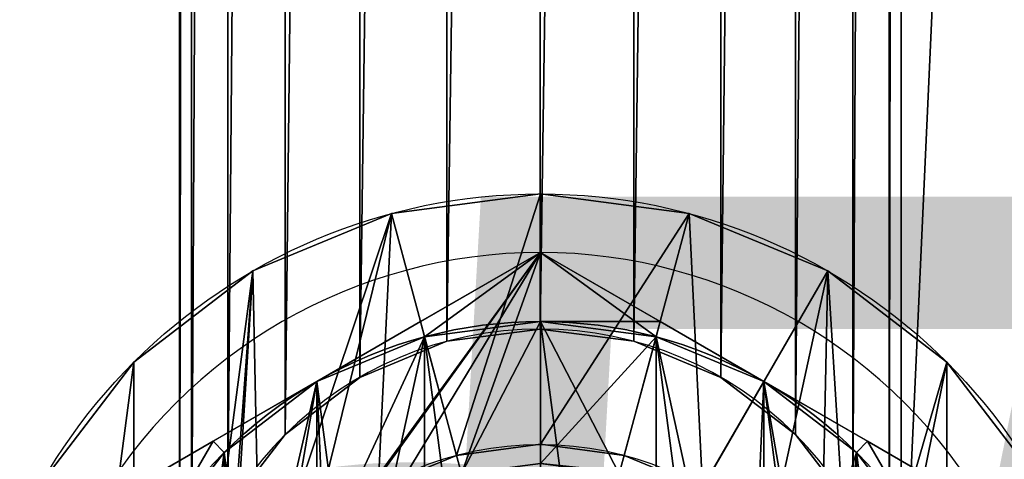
# Model space of a CAD drawing. Extents: x 0 to 706, y 79 to 431.
# Tile 100 of 256: x 228.013 to 229.377, y 241.337 to 241.946. Entities that reach past the tile are written whole.
import ezdxf

# ---------------------------------------------------------------- set-up
doc = ezdxf.new("R2010")
doc.units = 0
doc.header["$MEASUREMENT"] = 0
doc.layers.get('0').update_dxf_attribs({"color": 144, "linetype": 'CONTINUOUS'})
for name, color, linetype in [('BLOC_B_TON', 134, 'CONTINUOUS'), ('POTEAU', 36, 'CONTINUOUS'), ('SOL', 36, 'CONTINUOUS')]:
    doc.layers.add(name, color=color, linetype=linetype)

# ---------------------------------------------------------------- blocks, each defined once
blk = doc.blocks.new('B_TON_24___X_24___X_24___1')
at = {"color": 253}
mesh = blk.add_polyface(dxfattribs=at)
corners = [(23.625, 0.375, 24), (0.375, 23.625, 24), (0.375, 0.375, 24), (23.625, 23.625, 24)]
mesh.append_faces([[corners[k] for k in face] for face in [(0, 1, 2), (1, 0, 3)]], dxfattribs={"vtx0": -1, "color": 253})
mesh = blk.add_polyface()
corners = [(23.625, 23.625), (0.375, 0.375), (0.375, 23.625), (23.625, 0.375)]
mesh.append_faces([[corners[k] for k in face] for face in [(0, 1, 2), (1, 0, 3)]], dxfattribs={"vtx0": -1})
blk = doc.blocks.new('PLAQUE_BASE_12___X_8___X_3')
at = {"color": 251}
for p, q in [((7, 1.5, 0.375), (7, 1.5)), ((6.8706, 1.483, 0.375), (6.8706, 1.483)), ((7.1294, 1.483, 0.375), (7.1294, 1.483)), ((6.75, 1.433, 0.375), (6.75, 1.433)), ((7.25, 1.433, 0.375), (7.25, 1.433)), ((6.6464, 1.3536, 0.375), (6.6464, 1.3536)), ((7.3536, 1.3536, 0.375), (7.3536, 1.3536))]:
    blk.add_line(p, q, dxfattribs=at)
at = {"color": 251, "extrusion": (0, 0, -1)}
for centre in [(-7, 1), (-7, 1, -0.375)]:
    blk.add_circle(centre, 0.5, dxfattribs=at)
at = {"color": 251}
mesh = blk.add_polyface(dxfattribs=at)
corners = [(0, 12), (0.5, 11), (0, 0), (0.517, 11.1294), (0.567, 11.25), (0.6464, 11.3536), (0.75, 11.433), (0.8706, 11.483), (1, 11.5), (8, 12), (1.1294, 11.483), (1.25, 11.433), (1.3536, 11.3536), (1.433, 11.25), (1.483, 11.1294), (1.5, 11), (6.75, 11.433), (6.6464, 11.3536), (6.567, 11.25), (1.5, 1), (6.517, 11.1294), (6.5, 11), (6.8706, 11.483), (7, 11.5), (7.1294, 11.483), (7.25, 11.433), (7.3536, 11.3536), (7.433, 11.25), (7.483, 11.1294), (7.5, 11), (7.5, 1), (1, 0.5), (8, 0), (0.8706, 0.517), (0.75, 0.567), (0.6464, 0.6464), (0.567, 0.75), (0.517, 0.8706), (0.5, 1), (1.1294, 0.517), (1.25, 0.567), (1.3536, 0.6464), (1.433, 0.75), (1.483, 0.8706), (6.75, 0.567), (6.6464, 0.6464), (6.567, 0.75), (6.517, 0.8706), (6.5, 1), (6.8706, 0.517), (7, 0.5), (7.1294, 0.517), (7.25, 0.567), (7.3536, 0.6464), (7.433, 0.75), (7.483, 0.8706), (6.517, 10.8706), (6.517, 1.1294), (6.567, 10.75), (6.567, 1.25), (6.6464, 10.6464), (6.6464, 1.3536), (6.75, 10.567), (6.75, 1.433), (6.8706, 10.517), (6.8706, 1.483), (7, 10.5), (7, 1.5), (7.1294, 10.517), (7.1294, 1.483), (7.25, 10.567), (7.25, 1.433), (7.3536, 10.6464), (7.3536, 1.3536), (7.433, 10.75), (7.433, 1.25), (7.483, 10.8706), (7.483, 1.1294), (0.517, 10.8706), (0.517, 1.1294), (0.567, 10.75), (0.567, 1.25), (0.6464, 10.6464), (0.6464, 1.3536), (0.75, 10.567), (0.75, 1.433), (0.8706, 10.517), (0.8706, 1.483), (1, 10.5), (1, 1.5), (1.1294, 10.517), (1.1294, 1.483), (1.25, 10.567), (1.25, 1.433), (1.3536, 10.6464), (1.3536, 1.3536), (1.433, 10.75), (1.433, 1.25), (1.483, 10.8706), (1.483, 1.1294)]
mesh.append_faces([[corners[k] for k in face] for face in [(0, 1, 2), (1, 0, 3), (3, 0, 4), (4, 0, 5), (5, 0, 6), (6, 0, 7), (7, 0, 8), (8, 9, 10), (10, 9, 11), (11, 9, 12), (12, 9, 13), (13, 9, 14), (14, 9, 15), (16, 9, 22), (22, 9, 23), (23, 9, 24), (24, 9, 25), (25, 9, 26), (26, 9, 27), (27, 9, 28), (28, 9, 29), (2, 31, 32), (31, 2, 33), (33, 2, 34), (34, 2, 35), (35, 2, 36), (36, 2, 37), (37, 2, 38), (44, 19, 45), (45, 19, 46), (46, 19, 47), (47, 19, 48), (32, 30, 9), (56, 48, 21), (48, 56, 57), (57, 58, 59), (59, 60, 61), (61, 62, 63), (63, 64, 65), (65, 66, 67), (67, 68, 69), (69, 70, 71), (71, 72, 73), (73, 74, 75), (75, 76, 77), (77, 29, 30), (78, 38, 1), (38, 78, 79), (79, 80, 81), (81, 82, 83), (83, 84, 85), (85, 86, 87), (87, 88, 89), (89, 90, 91), (91, 92, 93), (93, 94, 95), (95, 96, 97), (97, 98, 99), (99, 15, 19)]], dxfattribs={"vtx0": -1, "vtx1": -1, "color": 251})
mesh.append_faces([[corners[k] for k in face] for face in [(15, 9, 16), (15, 18, 19), (29, 9, 30), (38, 2, 1), (32, 19, 44), (48, 19, 21)]], dxfattribs={"vtx0": -1, "vtx1": -1, "vtx2": -1, "color": 251})
mesh.append_faces([[corners[k] for k in face] for face in [(8, 0, 9), (15, 16, 17), (15, 17, 18), (19, 18, 20), (19, 20, 21), (32, 31, 39), (32, 39, 40), (32, 40, 41), (32, 41, 42), (32, 42, 43), (32, 43, 19), (32, 44, 49), (32, 49, 50), (32, 50, 51), (32, 51, 52), (32, 52, 53), (32, 53, 54), (32, 54, 55), (32, 55, 30), (57, 56, 58), (59, 58, 60), (61, 60, 62), (63, 62, 64), (65, 64, 66), (67, 66, 68), (69, 68, 70), (71, 70, 72), (73, 72, 74), (75, 74, 76), (77, 76, 29), (79, 78, 80), (81, 80, 82), (83, 82, 84), (85, 84, 86), (87, 86, 88), (89, 88, 90), (91, 90, 92), (93, 92, 94), (95, 94, 96), (97, 96, 98), (99, 98, 15)]], dxfattribs={"vtx0": -1, "vtx2": -1, "color": 251})
mesh = blk.add_polyface(dxfattribs=at)
corners = [(0.5, 1, 0.375), (0.517, 10.8706, 0.375), (0.5, 11, 0.375), (0.517, 1.1294, 0.375), (0.567, 10.75, 0.375), (0.567, 1.25, 0.375), (0.6464, 10.6464, 0.375), (0.6464, 1.3536, 0.375), (0.75, 10.567, 0.375), (0.75, 1.433, 0.375), (0.8706, 10.517, 0.375), (0.8706, 1.483, 0.375), (1, 10.5, 0.375), (1, 1.5, 0.375), (1.1294, 10.517, 0.375), (1.1294, 1.483, 0.375), (1.25, 10.567, 0.375), (1.25, 1.433, 0.375), (1.3536, 10.6464, 0.375), (1.3536, 1.3536, 0.375), (1.433, 10.75, 0.375), (1.433, 1.25, 0.375), (1.483, 10.8706, 0.375), (1.483, 1.1294, 0.375), (1.5, 11, 0.375), (1.5, 1, 0.375), (6.5, 1, 0.375), (6.517, 10.8706, 0.375), (6.5, 11, 0.375), (6.517, 1.1294, 0.375), (6.567, 10.75, 0.375), (6.567, 1.25, 0.375), (6.6464, 10.6464, 0.375), (6.6464, 1.3536, 0.375), (6.75, 10.567, 0.375), (6.75, 1.433, 0.375), (6.8706, 10.517, 0.375), (6.8706, 1.483, 0.375), (7, 10.5, 0.375), (7, 1.5, 0.375), (7.1294, 10.517, 0.375), (7.1294, 1.483, 0.375), (7.25, 10.567, 0.375), (7.25, 1.433, 0.375), (7.3536, 10.6464, 0.375), (7.3536, 1.3536, 0.375), (7.433, 10.75, 0.375), (7.433, 1.25, 0.375), (7.483, 10.8706, 0.375), (7.483, 1.1294, 0.375), (7.5, 11, 0.375), (7.5, 1, 0.375), (0, 0, 0.375), (0, 12, 0.375), (0.517, 0.8706, 0.375), (0.567, 0.75, 0.375), (0.6464, 0.6464, 0.375), (0.75, 0.567, 0.375), (0.8706, 0.517, 0.375), (1, 0.5, 0.375), (8, 0, 0.375), (1.1294, 0.517, 0.375), (1.25, 0.567, 0.375), (1.3536, 0.6464, 0.375), (1.433, 0.75, 0.375), (1.483, 0.8706, 0.375), (6.75, 0.567, 0.375), (6.6464, 0.6464, 0.375), (6.567, 0.75, 0.375), (6.517, 0.8706, 0.375), (6.8706, 0.517, 0.375), (7, 0.5, 0.375), (7.1294, 0.517, 0.375), (7.25, 0.567, 0.375), (7.3536, 0.6464, 0.375), (7.433, 0.75, 0.375), (7.483, 0.8706, 0.375), (1, 11.5, 0.375), (8, 12, 0.375), (0.8706, 11.483, 0.375), (0.75, 11.433, 0.375), (0.6464, 11.3536, 0.375), (0.567, 11.25, 0.375), (0.517, 11.1294, 0.375), (1.1294, 11.483, 0.375), (1.25, 11.433, 0.375), (1.3536, 11.3536, 0.375), (1.433, 11.25, 0.375), (1.483, 11.1294, 0.375), (6.75, 11.433, 0.375), (6.6464, 11.3536, 0.375), (6.567, 11.25, 0.375), (6.517, 11.1294, 0.375), (6.8706, 11.483, 0.375), (7, 11.5, 0.375), (7.1294, 11.483, 0.375), (7.25, 11.433, 0.375), (7.3536, 11.3536, 0.375), (7.433, 11.25, 0.375), (7.483, 11.1294, 0.375), (8, 6, 0.375)]
mesh.append_faces([[corners[k] for k in face] for face in [(78, 60, 100)]], dxfattribs={"vtx0": -1, "color": 251})
mesh.append_faces([[corners[k] for k in face] for face in [(1, 3, 4), (4, 5, 6), (6, 7, 8), (8, 9, 10), (10, 11, 12), (12, 13, 14), (14, 15, 16), (16, 17, 18), (18, 19, 20), (20, 21, 22), (22, 23, 24), (27, 29, 30), (30, 31, 32), (32, 33, 34), (34, 35, 36), (36, 37, 38), (38, 39, 40), (40, 41, 42), (42, 43, 44), (44, 45, 46), (46, 47, 48), (48, 49, 50), (52, 0, 53), (0, 52, 54), (54, 52, 55), (55, 52, 56), (56, 52, 57), (57, 52, 58), (58, 52, 59), (59, 60, 61), (61, 60, 62), (62, 60, 63), (63, 60, 64), (64, 60, 65), (65, 60, 25), (66, 60, 70), (70, 60, 71), (71, 60, 72), (72, 60, 73), (73, 60, 74), (74, 60, 75), (75, 60, 76), (76, 60, 51), (53, 77, 78), (77, 53, 79), (79, 53, 80), (80, 53, 81), (81, 53, 82), (82, 53, 83), (83, 53, 2), (89, 24, 90), (90, 24, 91), (91, 25, 92), (92, 25, 28)]], dxfattribs={"vtx0": -1, "vtx1": -1, "color": 251})
mesh.append_faces([[corners[k] for k in face] for face in [(53, 0, 2), (25, 60, 66), (25, 26, 28), (78, 24, 89), (91, 24, 25), (78, 50, 51), (78, 51, 60)]], dxfattribs={"vtx0": -1, "vtx1": -1, "vtx2": -1, "color": 251})
mesh.append_faces([[corners[k] for k in face] for face in [(0, 1, 2), (1, 0, 3), (4, 3, 5), (6, 5, 7), (8, 7, 9), (10, 9, 11), (12, 11, 13), (14, 13, 15), (16, 15, 17), (18, 17, 19), (20, 19, 21), (22, 21, 23), (24, 23, 25), (26, 27, 28), (27, 26, 29), (30, 29, 31), (32, 31, 33), (34, 33, 35), (36, 35, 37), (38, 37, 39), (40, 39, 41), (42, 41, 43), (44, 43, 45), (46, 45, 47), (48, 47, 49), (50, 49, 51), (59, 52, 60), (25, 66, 67), (25, 67, 68), (25, 68, 69), (25, 69, 26), (78, 77, 84), (78, 84, 85), (78, 85, 86), (78, 86, 87), (78, 87, 88), (78, 88, 24), (78, 89, 93), (78, 93, 94), (78, 94, 95), (78, 95, 96), (78, 96, 97), (78, 97, 98), (78, 98, 99), (78, 99, 50)]], dxfattribs={"vtx0": -1, "vtx2": -1, "color": 251})
mesh = blk.add_polyface(dxfattribs=at)
corners = [(7, 1.5, 0.375), (6.8706, 1.483), (7, 1.5), (6.8706, 1.483, 0.375)]
mesh.append_faces([[corners[k] for k in face] for face in [(0, 1, 2), (1, 0, 3)]], dxfattribs={"vtx0": -1, "color": 251})
mesh = blk.add_polyface(dxfattribs=at)
corners = [(7.1294, 1.483, 0.375), (7, 1.5), (7.1294, 1.483), (7, 1.5, 0.375)]
mesh.append_faces([[corners[k] for k in face] for face in [(0, 1, 2), (1, 0, 3)]], dxfattribs={"vtx0": -1, "color": 251})
mesh = blk.add_polyface(dxfattribs=at)
corners = [(6.8706, 1.483, 0.375), (6.75, 1.433), (6.8706, 1.483), (6.75, 1.433, 0.375)]
mesh.append_faces([[corners[k] for k in face] for face in [(0, 1, 2), (1, 0, 3)]], dxfattribs={"vtx0": -1, "color": 251})
mesh = blk.add_polyface(dxfattribs=at)
corners = [(7.25, 1.433, 0.375), (7.1294, 1.483), (7.25, 1.433), (7.1294, 1.483, 0.375)]
mesh.append_faces([[corners[k] for k in face] for face in [(0, 1, 2), (1, 0, 3)]], dxfattribs={"vtx0": -1, "color": 251})
mesh = blk.add_polyface(dxfattribs=at)
corners = [(6.75, 1.433, 0.375), (6.6464, 1.3536), (6.75, 1.433), (6.6464, 1.3536, 0.375)]
mesh.append_faces([[corners[k] for k in face] for face in [(0, 1, 2), (1, 0, 3)]], dxfattribs={"vtx0": -1, "color": 251})
mesh = blk.add_polyface(dxfattribs=at)
corners = [(7.3536, 1.3536, 0.375), (7.25, 1.433), (7.3536, 1.3536), (7.25, 1.433, 0.375)]
mesh.append_faces([[corners[k] for k in face] for face in [(0, 1, 2), (1, 0, 3)]], dxfattribs={"vtx0": -1, "color": 251})
mesh = blk.add_polyface(dxfattribs=at)
corners = [(6.6464, 1.3536), (6.567, 1.25, 0.375), (6.567, 1.25), (6.6464, 1.3536, 0.375)]
mesh.append_faces([[corners[k] for k in face] for face in [(0, 1, 2), (1, 0, 3)]], dxfattribs={"vtx0": -1, "color": 251})
mesh = blk.add_polyface(dxfattribs=at)
corners = [(7.3536, 1.3536, 0.375), (7.433, 1.25), (7.433, 1.25, 0.375), (7.3536, 1.3536)]
mesh.append_faces([[corners[k] for k in face] for face in [(0, 1, 2), (1, 0, 3)]], dxfattribs={"vtx0": -1, "color": 251})
blk = doc.blocks.new('GROUP_30')
at = {"color": 253}
for p, q in [((0.53125, 1.00228), (0.53125, 1.00228, 0.09375)), ((0.40934, 0.98623), (0.40934, 0.98623, 0.09375)), ((0.65316, 0.98623), (0.65316, 0.98623, 0.09375)), ((0.29573, 0.93917), (0.29573, 0.93917, 0.09375)), ((0.76677, 0.93917), (0.76677, 0.93917, 0.09375)), ((0.19818, 0.86432), (0.19818, 0.86432, 0.09375)), ((0.86432, 0.86432), (0.86432, 0.86432, 0.09375)), ((0.53125, 0.79688, 0.09375), (0.53125, 0.79688)), ((0.4625, 0.78782, 0.09375), (0.4625, 0.78782)), ((0.6, 0.78782, 0.09375), (0.6, 0.78782))]:
    blk.add_line(p, q, dxfattribs=at)
for centre, radius in [((0.53125, 0.53125), 0.47103), ((0.53125, 0.53125, 0.09375), 0.47103), ((0.53125, 0.53125, 0.09375), 0.26562), ((0.53125, 0.53125), 0.26562)]:
    blk.add_circle(centre, radius, dxfattribs=at)
mesh = blk.add_polyface(dxfattribs=at)
corners = [(0.07627, 0.65316), (0.07627, 0.40934), (0.06022, 0.53125), (0.12333, 0.76677), (0.12333, 0.29573), (0.19818, 0.86432), (0.19818, 0.19818), (0.29573, 0.93917), (0.26562, 0.53125), (0.27468, 0.6), (0.30121, 0.66406), (0.40934, 0.98623), (0.34342, 0.71908), (0.39844, 0.76129), (0.4625, 0.78782), (0.53125, 1.00228), (0.53125, 0.79688), (0.65316, 0.98623), (0.6, 0.78782), (0.66406, 0.76129), (0.76677, 0.93917), (0.71908, 0.71908), (0.76129, 0.66406), (0.78782, 0.6), (0.86432, 0.86432), (0.79688, 0.53125), (0.29573, 0.12333), (0.27468, 0.4625), (0.30121, 0.39844), (0.40934, 0.07627), (0.34342, 0.34342), (0.39844, 0.30121), (0.4625, 0.27468), (0.53125, 0.06022), (0.53125, 0.26562), (0.65316, 0.07627), (0.6, 0.27468), (0.66406, 0.30121), (0.76677, 0.12333), (0.71908, 0.34342), (0.76129, 0.39844), (0.78782, 0.4625), (0.86432, 0.19818), (0.93917, 0.76677), (0.93917, 0.29573), (0.98623, 0.65316), (0.98623, 0.40934), (1.00228, 0.53125)]
mesh.append_faces([[corners[k] for k in face] for face in [(0, 1, 2), (46, 45, 47)]], dxfattribs={"vtx0": -1, "color": 253})
mesh.append_faces([[corners[k] for k in face] for face in [(1, 3, 4), (4, 5, 6), (8, 7, 9), (9, 7, 10), (10, 11, 12), (12, 11, 13), (13, 11, 14), (14, 15, 16), (16, 17, 18), (18, 17, 19), (19, 20, 21), (21, 20, 22), (22, 20, 23), (23, 24, 25), (26, 28, 29), (29, 32, 33), (33, 34, 35), (35, 37, 38), (38, 41, 42), (42, 43, 44), (44, 45, 46)]], dxfattribs={"vtx0": -1, "vtx1": -1, "color": 253})
mesh.append_faces([[corners[k] for k in face] for face in [(6, 7, 8), (42, 25, 24)]], dxfattribs={"vtx0": -1, "vtx1": -1, "vtx2": -1, "color": 253})
mesh.append_faces([[corners[k] for k in face] for face in [(1, 0, 3), (4, 3, 5), (6, 5, 7), (10, 7, 11), (14, 11, 15), (16, 15, 17), (19, 17, 20), (23, 20, 24), (8, 26, 6), (26, 8, 27), (26, 27, 28), (29, 28, 30), (29, 30, 31), (29, 31, 32), (33, 32, 34), (35, 34, 36), (35, 36, 37), (38, 37, 39), (38, 39, 40), (38, 40, 41), (42, 41, 25), (42, 24, 43), (44, 43, 45)]], dxfattribs={"vtx0": -1, "vtx2": -1, "color": 253})
mesh = blk.add_polyface(dxfattribs=at)
corners = [(0.40934, 0.98623, 0.09375), (0.53125, 1.00228), (0.40934, 0.98623), (0.53125, 1.00228, 0.09375)]
mesh.append_faces([[corners[k] for k in face] for face in [(0, 1, 2), (1, 0, 3)]], dxfattribs={"vtx0": -1, "color": 253})
mesh = blk.add_polyface(dxfattribs=at)
corners = [(0.53125, 1.00228, 0.09375), (0.65316, 0.98623), (0.53125, 1.00228), (0.65316, 0.98623, 0.09375)]
mesh.append_faces([[corners[k] for k in face] for face in [(0, 1, 2), (1, 0, 3)]], dxfattribs={"vtx0": -1, "color": 253})
mesh = blk.add_polyface(dxfattribs=at)
corners = [(0.29573, 0.93917, 0.09375), (0.40934, 0.98623), (0.29573, 0.93917), (0.40934, 0.98623, 0.09375)]
mesh.append_faces([[corners[k] for k in face] for face in [(0, 1, 2), (1, 0, 3)]], dxfattribs={"vtx0": -1, "color": 253})
mesh = blk.add_polyface(dxfattribs=at)
corners = [(0.65316, 0.98623, 0.09375), (0.76677, 0.93917), (0.65316, 0.98623), (0.76677, 0.93917, 0.09375)]
mesh.append_faces([[corners[k] for k in face] for face in [(0, 1, 2), (1, 0, 3)]], dxfattribs={"vtx0": -1, "color": 253})
mesh = blk.add_polyface(dxfattribs=at)
corners = [(0.19818, 0.86432, 0.09375), (0.29573, 0.93917), (0.19818, 0.86432), (0.29573, 0.93917, 0.09375)]
mesh.append_faces([[corners[k] for k in face] for face in [(0, 1, 2), (1, 0, 3)]], dxfattribs={"vtx0": -1, "color": 253})
mesh = blk.add_polyface(dxfattribs=at)
corners = [(0.76677, 0.93917, 0.09375), (0.86432, 0.86432), (0.76677, 0.93917), (0.86432, 0.86432, 0.09375)]
mesh.append_faces([[corners[k] for k in face] for face in [(0, 1, 2), (1, 0, 3)]], dxfattribs={"vtx0": -1, "color": 253})
mesh = blk.add_polyface(dxfattribs=at)
corners = [(0.19818, 0.86432, 0.09375), (0.12333, 0.76677), (0.12333, 0.76677, 0.09375), (0.19818, 0.86432)]
mesh.append_faces([[corners[k] for k in face] for face in [(0, 1, 2), (1, 0, 3)]], dxfattribs={"vtx0": -1, "color": 253})
mesh = blk.add_polyface(dxfattribs=at)
corners = [(0.86432, 0.86432), (0.93917, 0.76677, 0.09375), (0.93917, 0.76677), (0.86432, 0.86432, 0.09375)]
mesh.append_faces([[corners[k] for k in face] for face in [(0, 1, 2), (1, 0, 3)]], dxfattribs={"vtx0": -1, "color": 253})
mesh = blk.add_polyface(dxfattribs=at)
corners = [(0.53125, 0.79688, 0.09375), (0.4625, 0.78782), (0.53125, 0.79688), (0.4625, 0.78782, 0.09375)]
mesh.append_faces([[corners[k] for k in face] for face in [(0, 1, 2), (1, 0, 3)]], dxfattribs={"vtx0": -1, "color": 253})
mesh = blk.add_polyface(dxfattribs=at)
corners = [(0.6, 0.78782, 0.09375), (0.53125, 0.79688), (0.6, 0.78782), (0.53125, 0.79688, 0.09375)]
mesh.append_faces([[corners[k] for k in face] for face in [(0, 1, 2), (1, 0, 3)]], dxfattribs={"vtx0": -1, "color": 253})
mesh = blk.add_polyface(dxfattribs=at)
corners = [(0.4625, 0.78782, 0.09375), (0.39844, 0.76129), (0.4625, 0.78782), (0.39844, 0.76129, 0.09375)]
mesh.append_faces([[corners[k] for k in face] for face in [(0, 1, 2), (1, 0, 3)]], dxfattribs={"vtx0": -1, "color": 253})
mesh = blk.add_polyface(dxfattribs=at)
corners = [(0.66406, 0.76129, 0.09375), (0.6, 0.78782), (0.66406, 0.76129), (0.6, 0.78782, 0.09375)]
mesh.append_faces([[corners[k] for k in face] for face in [(0, 1, 2), (1, 0, 3)]], dxfattribs={"vtx0": -1, "color": 253})
blk = doc.blocks.new('GROUP_29')
at = {"color": 253}
for p, q in [((0.36633, 0.846, 1.56103), (0.26817, 0.78933, 1.58629)), ((0.36633, 0.78933, 1.59375), (0.36633, 0.846, 1.56103)), ((0.36633, 0.846, 1.25), (0.36633, 0.846, 1.56103)), ((0.36633, 0.846, 1.56103), (0.46449, 0.78933, 1.58629)), ((0.18316, 0.74025, 1.59375), (0.26817, 0.78933, 1.58629)), ((0.27152, 0.77685, 1.59375), (0.26817, 0.78933, 1.58629)), ((0.46114, 0.77685, 1.59375), (0.46449, 0.78933, 1.58629)), ((0.46449, 0.78933, 1.58629), (0.54949, 0.74025, 1.59375)), ((0.18316, 0.74025, 1.59375), (0.09816, 0.69117, 1.58629)), ((0.54949, 0.74025, 1.59375), (0.6345, 0.69117, 1.58629)), ((0, 0.6345, 1.56103), (0.09816, 0.69117, 1.58629)), ((0.1073, 0.68203, 1.59375), (0.09816, 0.69117, 1.58629)), ((0.62536, 0.68203, 1.59375), (0.6345, 0.69117, 1.58629)), ((0.6345, 0.69117, 1.58629), (0.73266, 0.6345, 1.56103))]:
    blk.add_line(p, q, dxfattribs=at)
for start, end in [(90, 150), (30, 90)]:
    blk.add_arc((0.36633, 0.423, 1.25), 0.423, start, end, dxfattribs=at)
at = {"color": 253, "extrusion": (0, 0, -1)}
for start, end in [(60, 120), (0, 60), (120, 180)]:
    blk.add_arc((-0.36633, 0.423, -1.59375), 0.36633, start, end, dxfattribs=at)
at = {"color": 253}
mesh = blk.add_polyface(dxfattribs=at)
corners = [(0, 0.6345, 1.25), (0.14982, 0.548, 1.25), (0, 0.2115, 1.25), (0.36633, 0.846, 1.25), (0.12485, 0.4877, 1.25), (0.11633, 0.423, 1.25), (0.18955, 0.59978, 1.25), (0.24133, 0.63951, 1.25), (0.30162, 0.66448, 1.25), (0.36633, 0.673, 1.25), (0.73266, 0.6345, 1.25), (0.43103, 0.66448, 1.25), (0.49133, 0.63951, 1.25), (0.54311, 0.59978, 1.25), (0.58284, 0.548, 1.25), (0.60781, 0.4877, 1.25), (0.61633, 0.423, 1.25), (0.14982, 0.298, 1.25), (0.36633, 0, 1.25), (0.12485, 0.3583, 1.25), (0.18955, 0.24622, 1.25), (0.24133, 0.20649, 1.25), (0.30162, 0.18152, 1.25), (0.36633, 0.173, 1.25), (0.43103, 0.18152, 1.25), (0.73266, 0.2115, 1.25), (0.49133, 0.20649, 1.25), (0.54311, 0.24622, 1.25), (0.58284, 0.298, 1.25), (0.60781, 0.3583, 1.25)]
mesh.append_faces([[corners[k] for k in face] for face in [(0, 1, 2), (1, 3, 6), (6, 3, 7), (7, 3, 8), (8, 3, 9), (9, 10, 11), (11, 10, 12), (12, 10, 13), (13, 10, 14), (14, 10, 15), (15, 10, 16), (2, 17, 18), (17, 2, 19), (19, 2, 5), (18, 24, 25), (25, 16, 10)]], dxfattribs={"vtx0": -1, "vtx1": -1, "color": 253})
mesh.append_faces([[corners[k] for k in face] for face in [(1, 0, 3), (2, 1, 4), (2, 4, 5), (9, 3, 10), (18, 17, 20), (18, 20, 21), (18, 21, 22), (18, 22, 23), (18, 23, 24), (25, 24, 26), (25, 26, 27), (25, 27, 28), (25, 28, 29), (25, 29, 16)]], dxfattribs={"vtx0": -1, "vtx2": -1, "color": 253})
mesh = blk.add_polyface(dxfattribs=at)
corners = [(0, 0.6345, 1.56103), (0.36633, 0.846, 1.25), (0, 0.6345, 1.25), (0.36633, 0.846, 1.56103), (0.09816, 0.69117, 1.58629), (0.26817, 0.78933, 1.58629), (0.18316, 0.74025, 1.59375)]
mesh.append_faces([[corners[k] for k in face] for face in [(0, 1, 2), (5, 4, 6)]], dxfattribs={"vtx0": -1, "color": 253})
mesh.append_faces([[corners[k] for k in face] for face in [(1, 0, 3), (3, 4, 5)]], dxfattribs={"vtx0": -1, "vtx1": -1, "color": 253})
mesh.append_faces([[corners[k] for k in face] for face in [(3, 0, 4)]], dxfattribs={"vtx0": -1, "vtx2": -1, "color": 253})
mesh = blk.add_polyface(dxfattribs=at)
corners = [(0.27152, 0.77685, 1.59375), (0.36633, 0.846, 1.56103), (0.26817, 0.78933, 1.58629), (0.36633, 0.78933, 1.59375)]
mesh.append_faces([[corners[k] for k in face] for face in [(0, 1, 2), (1, 0, 3)]], dxfattribs={"vtx0": -1, "color": 253})
mesh = blk.add_polyface(dxfattribs=at)
corners = [(0.46114, 0.77685, 1.59375), (0.36633, 0.846, 1.56103), (0.36633, 0.78933, 1.59375), (0.46449, 0.78933, 1.58629)]
mesh.append_faces([[corners[k] for k in face] for face in [(0, 1, 2), (1, 0, 3)]], dxfattribs={"vtx0": -1, "color": 253})
mesh = blk.add_polyface(dxfattribs=at)
corners = [(0.36633, 0.846, 1.56103), (0.73266, 0.6345, 1.25), (0.36633, 0.846, 1.25), (0.73266, 0.6345, 1.56103), (0.46449, 0.78933, 1.58629), (0.6345, 0.69117, 1.58629), (0.54949, 0.74025, 1.59375)]
mesh.append_faces([[corners[k] for k in face] for face in [(0, 1, 2), (5, 4, 6)]], dxfattribs={"vtx0": -1, "color": 253})
mesh.append_faces([[corners[k] for k in face] for face in [(1, 0, 3), (3, 4, 5)]], dxfattribs={"vtx0": -1, "vtx1": -1, "color": 253})
mesh.append_faces([[corners[k] for k in face] for face in [(3, 0, 4)]], dxfattribs={"vtx0": -1, "vtx2": -1, "color": 253})
mesh = blk.add_polyface(dxfattribs=at)
corners = [(0.01248, 0.32819, 1.59375), (0.01248, 0.51781, 1.59375), (0, 0.423, 1.59375), (0.04908, 0.23984, 1.59375), (0.04908, 0.60616, 1.59375), (0.1073, 0.16397, 1.59375), (0.1073, 0.68203, 1.59375), (0.18316, 0.10575, 1.59375), (0.18316, 0.74025, 1.59375), (0.27152, 0.06915, 1.59375), (0.27152, 0.77685, 1.59375), (0.36633, 0.05667, 1.59375), (0.36633, 0.78933, 1.59375), (0.46114, 0.06915, 1.59375), (0.46114, 0.77685, 1.59375), (0.54949, 0.10575, 1.59375), (0.54949, 0.74025, 1.59375), (0.62536, 0.16397, 1.59375), (0.62536, 0.68203, 1.59375), (0.68358, 0.23984, 1.59375), (0.68358, 0.60616, 1.59375), (0.72018, 0.32819, 1.59375), (0.72018, 0.51781, 1.59375), (0.73266, 0.423, 1.59375)]
mesh.append_faces([[corners[k] for k in face] for face in [(0, 1, 2), (22, 21, 23)]], dxfattribs={"vtx0": -1, "color": 253})
mesh.append_faces([[corners[k] for k in face] for face in [(1, 3, 4), (4, 5, 6), (6, 7, 8), (8, 9, 10), (10, 11, 12), (12, 13, 14), (14, 15, 16), (16, 17, 18), (18, 19, 20), (20, 21, 22)]], dxfattribs={"vtx0": -1, "vtx1": -1, "color": 253})
mesh.append_faces([[corners[k] for k in face] for face in [(1, 0, 3), (4, 3, 5), (6, 5, 7), (8, 7, 9), (10, 9, 11), (12, 11, 13), (14, 13, 15), (16, 15, 17), (18, 17, 19), (20, 19, 21)]], dxfattribs={"vtx0": -1, "vtx2": -1, "color": 253})
mesh = blk.add_polyface(dxfattribs=at)
corners = [(0.27152, 0.77685, 1.59375), (0.26817, 0.78933, 1.58629), (0.18316, 0.74025, 1.59375)]
mesh.append_faces([[corners[k] for k in face] for face in [(0, 1, 2)]], dxfattribs={"color": 253})
mesh = blk.add_polyface(dxfattribs=at)
corners = [(0.54949, 0.74025, 1.59375), (0.46449, 0.78933, 1.58629), (0.46114, 0.77685, 1.59375)]
mesh.append_faces([[corners[k] for k in face] for face in [(0, 1, 2)]], dxfattribs={"color": 253})
mesh = blk.add_polyface(dxfattribs=at)
corners = [(0.18316, 0.74025, 1.59375), (0.09816, 0.69117, 1.58629), (0.1073, 0.68203, 1.59375)]
mesh.append_faces([[corners[k] for k in face] for face in [(0, 1, 2)]], dxfattribs={"color": 253})
mesh = blk.add_polyface(dxfattribs=at)
corners = [(0.6345, 0.69117, 1.58629), (0.54949, 0.74025, 1.59375), (0.62536, 0.68203, 1.59375)]
mesh.append_faces([[corners[k] for k in face] for face in [(0, 1, 2)]], dxfattribs={"color": 253})
mesh = blk.add_polyface(dxfattribs=at)
corners = [(0.04908, 0.60616, 1.59375), (0.09816, 0.69117, 1.58629), (0, 0.6345, 1.56103), (0.1073, 0.68203, 1.59375)]
mesh.append_faces([[corners[k] for k in face] for face in [(0, 1, 2), (1, 0, 3)]], dxfattribs={"vtx0": -1, "color": 253})
mesh = blk.add_polyface(dxfattribs=at)
corners = [(0.68358, 0.60616, 1.59375), (0.6345, 0.69117, 1.58629), (0.62536, 0.68203, 1.59375), (0.73266, 0.6345, 1.56103)]
mesh.append_faces([[corners[k] for k in face] for face in [(0, 1, 2), (1, 0, 3)]], dxfattribs={"vtx0": -1, "color": 253})
blk = doc.blocks.new('GROUP_31')
at = {"color": 253}
for p, q in [((0.36633, 0.846, 0.34375), (0.26817, 0.78933, 0.36901)), ((0.36633, 0.846, 0.03272), (0.26817, 0.78933, 0.00746)), ((0.36633, 0.846, 0.34375), (0.46449, 0.78933, 0.36901)), ((0.36633, 0.78933, 0.37647), (0.36633, 0.846, 0.34375)), ((0.36633, 0.846, 0.03272), (0.36633, 0.846, 0.34375)), ((0.46449, 0.78933, 0.00746), (0.36633, 0.846, 0.03272)), ((0.36633, 0.846, 0.03272), (0.36633, 0.78933)), ((0.18316, 0.74025, 0.37647), (0.26817, 0.78933, 0.36901)), ((0.26817, 0.78933, 0.00746), (0.18316, 0.74025)), ((0.27152, 0.77685, 0.37647), (0.26817, 0.78933, 0.36901)), ((0.27152, 0.77685), (0.26817, 0.78933, 0.00746)), ((0.46114, 0.77685, 0.37647), (0.46449, 0.78933, 0.36901)), ((0.46114, 0.77685), (0.46449, 0.78933, 0.00746)), ((0.46449, 0.78933, 0.36901), (0.54949, 0.74025, 0.37647)), ((0.54949, 0.74025), (0.46449, 0.78933, 0.00746)), ((0.18316, 0.74025, 0.37647), (0.09816, 0.69117, 0.36901)), ((0.18316, 0.74025), (0.09816, 0.69117, 0.00746)), ((0.54949, 0.74025, 0.37647), (0.6345, 0.69117, 0.36901)), ((0.6345, 0.69117, 0.00746), (0.54949, 0.74025)), ((0, 0.6345, 0.34375), (0.09816, 0.69117, 0.36901)), ((0.09816, 0.69117, 0.00746), (0, 0.6345, 0.03272)), ((0.1073, 0.68203, 0.37647), (0.09816, 0.69117, 0.36901)), ((0.1073, 0.68203), (0.09816, 0.69117, 0.00746)), ((0.62536, 0.68203, 0.37647), (0.6345, 0.69117, 0.36901)), ((0.62536, 0.68203), (0.6345, 0.69117, 0.00746)), ((0.6345, 0.69117, 0.36901), (0.73266, 0.6345, 0.34375)), ((0.73266, 0.6345, 0.03272), (0.6345, 0.69117, 0.00746))]:
    blk.add_line(p, q, dxfattribs=at)
at = {"color": 253, "extrusion": (0, 0, -1)}
for start, end in [(60, 120), (0, 60), (120, 180)]:
    blk.add_arc((-0.36633, 0.423, -0.37647), 0.36633, start, end, dxfattribs=at)
at = {"color": 253}
for start, end in [(60, 120), (120, 180), (360, 60)]:
    blk.add_arc((0.36633, 0.423), 0.36633, start, end, dxfattribs=at)
mesh = blk.add_polyface(dxfattribs=at)
corners = [(0.09816, 0.69117, 0.00746), (0.26817, 0.78933, 0.00746), (0.18316, 0.74025), (0, 0.6345, 0.03272), (0.36633, 0.846, 0.03272), (0, 0.6345, 0.34375), (0.36633, 0.846, 0.34375), (0.09816, 0.69117, 0.36901), (0.26817, 0.78933, 0.36901), (0.18316, 0.74025, 0.37647)]
mesh.append_faces([[corners[k] for k in face] for face in [(0, 1, 2), (8, 7, 9)]], dxfattribs={"vtx0": -1, "color": 253})
mesh.append_faces([[corners[k] for k in face] for face in [(1, 3, 4), (4, 5, 6), (6, 7, 8)]], dxfattribs={"vtx0": -1, "vtx1": -1, "color": 253})
mesh.append_faces([[corners[k] for k in face] for face in [(1, 0, 3), (4, 3, 5), (6, 5, 7)]], dxfattribs={"vtx0": -1, "vtx2": -1, "color": 253})
mesh = blk.add_polyface(dxfattribs=at)
corners = [(0.36633, 0.846, 0.03272), (0.27152, 0.77685), (0.26817, 0.78933, 0.00746), (0.36633, 0.78933)]
mesh.append_faces([[corners[k] for k in face] for face in [(0, 1, 2), (1, 0, 3)]], dxfattribs={"vtx0": -1, "color": 253})
mesh = blk.add_polyface(dxfattribs=at)
corners = [(0.27152, 0.77685, 0.37647), (0.36633, 0.846, 0.34375), (0.26817, 0.78933, 0.36901), (0.36633, 0.78933, 0.37647)]
mesh.append_faces([[corners[k] for k in face] for face in [(0, 1, 2), (1, 0, 3)]], dxfattribs={"vtx0": -1, "color": 253})
mesh = blk.add_polyface(dxfattribs=at)
corners = [(0.46449, 0.78933, 0.00746), (0.36633, 0.78933), (0.36633, 0.846, 0.03272), (0.46114, 0.77685)]
mesh.append_faces([[corners[k] for k in face] for face in [(0, 1, 2), (1, 0, 3)]], dxfattribs={"vtx0": -1, "color": 253})
mesh = blk.add_polyface(dxfattribs=at)
corners = [(0.46449, 0.78933, 0.00746), (0.6345, 0.69117, 0.00746), (0.54949, 0.74025), (0.36633, 0.846, 0.03272), (0.73266, 0.6345, 0.03272), (0.36633, 0.846, 0.34375), (0.73266, 0.6345, 0.34375), (0.46449, 0.78933, 0.36901), (0.6345, 0.69117, 0.36901), (0.54949, 0.74025, 0.37647)]
mesh.append_faces([[corners[k] for k in face] for face in [(0, 1, 2), (8, 7, 9)]], dxfattribs={"vtx0": -1, "color": 253})
mesh.append_faces([[corners[k] for k in face] for face in [(1, 3, 4), (4, 5, 6), (6, 7, 8)]], dxfattribs={"vtx0": -1, "vtx1": -1, "color": 253})
mesh.append_faces([[corners[k] for k in face] for face in [(1, 0, 3), (4, 3, 5), (6, 5, 7)]], dxfattribs={"vtx0": -1, "vtx2": -1, "color": 253})
mesh = blk.add_polyface(dxfattribs=at)
corners = [(0.46114, 0.77685, 0.37647), (0.36633, 0.846, 0.34375), (0.36633, 0.78933, 0.37647), (0.46449, 0.78933, 0.36901)]
mesh.append_faces([[corners[k] for k in face] for face in [(0, 1, 2), (1, 0, 3)]], dxfattribs={"vtx0": -1, "color": 253})
mesh = blk.add_polyface(dxfattribs=at)
corners = [(0.01248, 0.51781), (0.01248, 0.32819), (0, 0.423), (0.04908, 0.60616), (0.04908, 0.23984), (0.1073, 0.68203), (0.1073, 0.16397), (0.11633, 0.423), (0.12485, 0.4877), (0.18316, 0.74025), (0.14982, 0.548), (0.18955, 0.59978), (0.27152, 0.77685), (0.24133, 0.63951), (0.30162, 0.66448), (0.36633, 0.78933), (0.36633, 0.673), (0.46114, 0.77685), (0.43103, 0.66448), (0.49133, 0.63951), (0.54949, 0.74025), (0.54311, 0.59978), (0.58284, 0.548), (0.62536, 0.68203), (0.60781, 0.4877), (0.61633, 0.423), (0.12485, 0.3583), (0.18316, 0.10575), (0.14982, 0.298), (0.18955, 0.24622), (0.27152, 0.06915), (0.24133, 0.20649), (0.30162, 0.18152), (0.36633, 0.05667), (0.36633, 0.173), (0.43103, 0.18152), (0.46114, 0.06915), (0.49133, 0.20649), (0.54949, 0.10575), (0.54311, 0.24622), (0.58284, 0.298), (0.62536, 0.16397), (0.60781, 0.3583), (0.68358, 0.60616), (0.68358, 0.23984), (0.72018, 0.51781), (0.72018, 0.32819), (0.73266, 0.423)]
mesh.append_faces([[corners[k] for k in face] for face in [(0, 1, 2), (46, 45, 47)]], dxfattribs={"vtx0": -1, "color": 253})
mesh.append_faces([[corners[k] for k in face] for face in [(1, 3, 4), (4, 5, 6), (7, 5, 8), (8, 9, 10), (10, 9, 11), (11, 12, 13), (13, 12, 14), (14, 15, 16), (16, 17, 18), (18, 17, 19), (19, 20, 21), (21, 20, 22), (22, 23, 24), (24, 23, 25), (6, 26, 27), (26, 6, 7), (27, 29, 30), (30, 32, 33), (33, 35, 36), (36, 37, 38), (38, 40, 41), (41, 43, 44), (44, 45, 46)]], dxfattribs={"vtx0": -1, "vtx1": -1, "color": 253})
mesh.append_faces([[corners[k] for k in face] for face in [(6, 5, 7), (41, 25, 23)]], dxfattribs={"vtx0": -1, "vtx1": -1, "vtx2": -1, "color": 253})
mesh.append_faces([[corners[k] for k in face] for face in [(1, 0, 3), (4, 3, 5), (8, 5, 9), (11, 9, 12), (14, 12, 15), (16, 15, 17), (19, 17, 20), (22, 20, 23), (27, 26, 28), (27, 28, 29), (30, 29, 31), (30, 31, 32), (33, 32, 34), (33, 34, 35), (36, 35, 37), (38, 37, 39), (38, 39, 40), (41, 40, 42), (41, 42, 25), (41, 23, 43), (44, 43, 45)]], dxfattribs={"vtx0": -1, "vtx2": -1, "color": 253})
mesh = blk.add_polyface(dxfattribs=at)
corners = [(0.01248, 0.32819, 0.37647), (0.01248, 0.51781, 0.37647), (0, 0.423, 0.37647), (0.04908, 0.23984, 0.37647), (0.04908, 0.60616, 0.37647), (0.1073, 0.16397, 0.37647), (0.1073, 0.68203, 0.37647), (0.11633, 0.423, 0.37647), (0.12485, 0.3583, 0.37647), (0.18316, 0.10575, 0.37647), (0.14982, 0.298, 0.37647), (0.18955, 0.24622, 0.37647), (0.27152, 0.06915, 0.37647), (0.24133, 0.20649, 0.37647), (0.30162, 0.18152, 0.37647), (0.36633, 0.05667, 0.37647), (0.36633, 0.173, 0.37647), (0.46114, 0.06915, 0.37647), (0.43103, 0.18152, 0.37647), (0.49133, 0.20649, 0.37647), (0.54949, 0.10575, 0.37647), (0.54311, 0.24622, 0.37647), (0.58284, 0.298, 0.37647), (0.62536, 0.16397, 0.37647), (0.60781, 0.3583, 0.37647), (0.61633, 0.423, 0.37647), (0.12485, 0.4877, 0.37647), (0.18316, 0.74025, 0.37647), (0.14982, 0.548, 0.37647), (0.18955, 0.59978, 0.37647), (0.27152, 0.77685, 0.37647), (0.24133, 0.63951, 0.37647), (0.30162, 0.66448, 0.37647), (0.36633, 0.78933, 0.37647), (0.36633, 0.673, 0.37647), (0.43103, 0.66448, 0.37647), (0.46114, 0.77685, 0.37647), (0.49133, 0.63951, 0.37647), (0.54949, 0.74025, 0.37647), (0.54311, 0.59978, 0.37647), (0.58284, 0.548, 0.37647), (0.62536, 0.68203, 0.37647), (0.60781, 0.4877, 0.37647), (0.68358, 0.23984, 0.37647), (0.68358, 0.60616, 0.37647), (0.72018, 0.32819, 0.37647), (0.72018, 0.51781, 0.37647), (0.73266, 0.423, 0.37647)]
mesh.append_faces([[corners[k] for k in face] for face in [(0, 1, 2), (46, 45, 47)]], dxfattribs={"vtx0": -1, "color": 253})
mesh.append_faces([[corners[k] for k in face] for face in [(1, 3, 4), (4, 5, 6), (7, 5, 8), (8, 9, 10), (10, 9, 11), (11, 12, 13), (13, 12, 14), (14, 15, 16), (16, 17, 18), (18, 17, 19), (19, 20, 21), (21, 20, 22), (22, 23, 24), (24, 23, 25), (6, 26, 27), (26, 6, 7), (27, 29, 30), (30, 32, 33), (33, 35, 36), (36, 37, 38), (38, 40, 41), (41, 43, 44), (44, 45, 46)]], dxfattribs={"vtx0": -1, "vtx1": -1, "color": 253})
mesh.append_faces([[corners[k] for k in face] for face in [(6, 5, 7), (41, 25, 23)]], dxfattribs={"vtx0": -1, "vtx1": -1, "vtx2": -1, "color": 253})
mesh.append_faces([[corners[k] for k in face] for face in [(1, 0, 3), (4, 3, 5), (8, 5, 9), (11, 9, 12), (14, 12, 15), (16, 15, 17), (19, 17, 20), (22, 20, 23), (27, 26, 28), (27, 28, 29), (30, 29, 31), (30, 31, 32), (33, 32, 34), (33, 34, 35), (36, 35, 37), (38, 37, 39), (38, 39, 40), (41, 40, 42), (41, 42, 25), (41, 23, 43), (44, 43, 45)]], dxfattribs={"vtx0": -1, "vtx2": -1, "color": 253})
mesh = blk.add_polyface(dxfattribs=at)
corners = [(0.27152, 0.77685), (0.18316, 0.74025), (0.26817, 0.78933, 0.00746)]
mesh.append_faces([[corners[k] for k in face] for face in [(0, 1, 2)]], dxfattribs={"color": 253})
mesh = blk.add_polyface(dxfattribs=at)
corners = [(0.27152, 0.77685, 0.37647), (0.26817, 0.78933, 0.36901), (0.18316, 0.74025, 0.37647)]
mesh.append_faces([[corners[k] for k in face] for face in [(0, 1, 2)]], dxfattribs={"color": 253})
mesh = blk.add_polyface(dxfattribs=at)
corners = [(0.54949, 0.74025), (0.46114, 0.77685), (0.46449, 0.78933, 0.00746)]
mesh.append_faces([[corners[k] for k in face] for face in [(0, 1, 2)]], dxfattribs={"color": 253})
mesh = blk.add_polyface(dxfattribs=at)
corners = [(0.54949, 0.74025, 0.37647), (0.46449, 0.78933, 0.36901), (0.46114, 0.77685, 0.37647)]
mesh.append_faces([[corners[k] for k in face] for face in [(0, 1, 2)]], dxfattribs={"color": 253})
mesh = blk.add_polyface(dxfattribs=at)
corners = [(0.18316, 0.74025), (0.1073, 0.68203), (0.09816, 0.69117, 0.00746)]
mesh.append_faces([[corners[k] for k in face] for face in [(0, 1, 2)]], dxfattribs={"color": 253})
mesh = blk.add_polyface(dxfattribs=at)
corners = [(0.18316, 0.74025, 0.37647), (0.09816, 0.69117, 0.36901), (0.1073, 0.68203, 0.37647)]
mesh.append_faces([[corners[k] for k in face] for face in [(0, 1, 2)]], dxfattribs={"color": 253})
mesh = blk.add_polyface(dxfattribs=at)
corners = [(0.6345, 0.69117, 0.00746), (0.62536, 0.68203), (0.54949, 0.74025)]
mesh.append_faces([[corners[k] for k in face] for face in [(0, 1, 2)]], dxfattribs={"color": 253})
mesh = blk.add_polyface(dxfattribs=at)
corners = [(0.6345, 0.69117, 0.36901), (0.54949, 0.74025, 0.37647), (0.62536, 0.68203, 0.37647)]
mesh.append_faces([[corners[k] for k in face] for face in [(0, 1, 2)]], dxfattribs={"color": 253})
mesh = blk.add_polyface(dxfattribs=at)
corners = [(0.09816, 0.69117, 0.00746), (0.04908, 0.60616), (0, 0.6345, 0.03272), (0.1073, 0.68203)]
mesh.append_faces([[corners[k] for k in face] for face in [(0, 1, 2), (1, 0, 3)]], dxfattribs={"vtx0": -1, "color": 253})
mesh = blk.add_polyface(dxfattribs=at)
corners = [(0.04908, 0.60616, 0.37647), (0.09816, 0.69117, 0.36901), (0, 0.6345, 0.34375), (0.1073, 0.68203, 0.37647)]
mesh.append_faces([[corners[k] for k in face] for face in [(0, 1, 2), (1, 0, 3)]], dxfattribs={"vtx0": -1, "color": 253})
mesh = blk.add_polyface(dxfattribs=at)
corners = [(0.6345, 0.69117, 0.00746), (0.68358, 0.60616), (0.62536, 0.68203), (0.73266, 0.6345, 0.03272)]
mesh.append_faces([[corners[k] for k in face] for face in [(0, 1, 2), (1, 0, 3)]], dxfattribs={"vtx0": -1, "color": 253})
mesh = blk.add_polyface(dxfattribs=at)
corners = [(0.68358, 0.60616, 0.37647), (0.6345, 0.69117, 0.36901), (0.62536, 0.68203, 0.37647), (0.73266, 0.6345, 0.34375)]
mesh.append_faces([[corners[k] for k in face] for face in [(0, 1, 2), (1, 0, 3)]], dxfattribs={"vtx0": -1, "color": 253})
blk = doc.blocks.new('GROUP_37')
ref = blk.add_blockref('GROUP_30', (0, 0, 0.75))
ref.add_attrib('Skp_GroupInstanceName', '.500 flat washer (SAE)', (0, 0), dxfattribs={"height": 1})
ref = blk.add_blockref('GROUP_29', (0.16492, 0.10825, 0.09375))
ref.add_attrib('Skp_GroupInstanceName', '.500 bolt', (0, 0), dxfattribs={"height": 1})
ref = blk.add_blockref('GROUP_31', (0.16492, 0.10825, 0.37353))
ref.add_attrib('Skp_GroupInstanceName', '.500 hex nut', (0, 0), dxfattribs={"height": 1})
blk = doc.blocks.new('GROUPE_4')
at = {"color": 254, "xscale": 1.69, "yscale": 1.69, "zscale": 1.69}
for p in [(-0.1018, -0.1018, -0.1584), (5.9607, -0.1018, -0.1584)]:
    blk.add_blockref('GROUP_37', p, dxfattribs=at)
blk = doc.blocks.new('GROUP_1')
for name, p in [('GROUPE_4', (2.8078, 0.0952)), ('PLAQUE_BASE_12___X_8___X_3', (2.6663, 0, 1.7373))]:
    blk.add_blockref(name, p)
blk = doc.blocks.new('GROUPE_5')
at = {"color": 67}
mesh = blk.add_polyface(dxfattribs=at)
corners = [(568.9375, 0), (-137.125, 351.125), (-137.125, 0), (568.9375, 351.125)]
mesh.append_faces([[corners[k] for k in face] for face in [(0, 1, 2), (1, 0, 3)]], dxfattribs={"vtx0": -1, "color": 67})

msp = doc.modelspace()

# ---------------------------------------------------------------- block references
at = {"layer": 'BLOC_B_TON'}
msp.add_blockref('B_TON_24___X_24___X_24___1', (213.734, 234.0173, 30.3498), dxfattribs=at)
at = {"layer": 'POTEAU'}
msp.add_blockref('GROUP_1', (219.0677, 240.0173, 52.6124), dxfattribs=at)
at = {"layer": 'SOL'}
msp.add_blockref('GROUPE_5', (137.125, 79.3906, 50.3498), dxfattribs=at)

doc.saveas('drawing.dxf')
